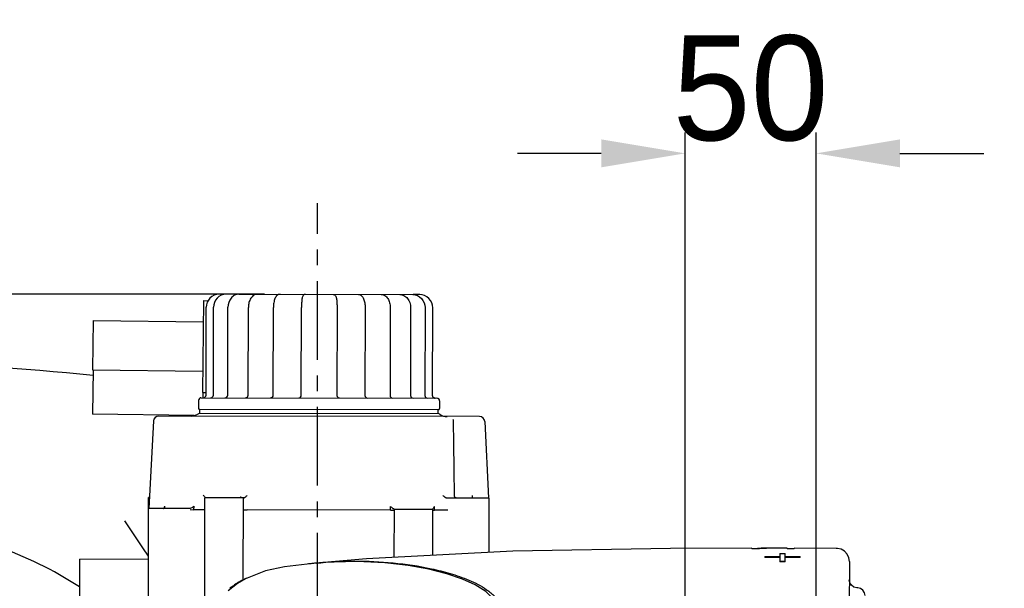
# Model space of a CAD drawing. Header units: millimetres. Extents: x 4086 to 10416, y 123 to 1549.
# Tile 71 of 256: x 7007 to 7101, y 459 to 513. Entities that reach past the tile are written whole.
import ezdxf

# ---------------------------------------------------------------- set-up
doc = ezdxf.new("R2010")
doc.units = ezdxf.units.MM
doc.linetypes.add('CENTER', pattern=[0.6, 0.375, -0.075, 0.075, -0.075])
for name, color, linetype in [('中心线', 7, 'Continuous'), ('外形图', 7, 'Continuous'), ('尺寸标注', 7, 'Continuous')]:
    doc.layers.add(name, color=color, linetype=linetype)
doc.styles.add('思源黑', font='SourceHanSansCN-Normal.ttf')
doc.dimstyles.new('尺寸标注_1_4比例中六', dxfattribs={"dimtxt": 10, "dimasz": 8, "dimexe": 2, "dimexo": 1.5, "dimgap": 1, "dimtad": 1, "dimdec": 1, "dimlfac": 4, "dimdsep": 46, "dimtxsty": '思源黑', "dimcen": 0.09, "dimadec": 0, "dimazin": 0, "dimtp": 0.01, "dimtm": 0.01, "dimtfac": 1, "dimtdec": 1, "dimtofl": 0, "dimtmove": 0, "dimatfit": 3, "dimfxl": 1, "dimtolj": 1, "dimarcsym": 0})
doc.dimstyles.new('尺寸标注_1_4比例中六弯折', dxfattribs={"dimtxt": 10, "dimasz": 8, "dimexe": 2, "dimexo": 1.5, "dimgap": 1, "dimtad": 1, "dimtih": 1, "dimtoh": 1, "dimdec": 1, "dimlfac": 4, "dimdsep": 46, "dimtxsty": '思源黑', "dimcen": 0.09, "dimadec": 0, "dimazin": 0, "dimtp": 0.01, "dimtm": 0.01, "dimtfac": 1, "dimtdec": 1, "dimtofl": 0, "dimtmove": 0, "dimatfit": 3, "dimfxl": 1, "dimtolj": 1, "dimarcsym": 0})

# ---------------------------------------------------------------- blocks, each defined once
blk = doc.blocks.new('*D650')
at = {"layer": 'Defpoints', "color": 0}
for p in [(7083.044, 499.972), (7070.544, 435.784), (7083.044, 435.762)]:
    blk.add_point(p, dxfattribs=at)
at = {"layer": '尺寸标注', "color": 0, "lineweight": -2}
for p, q in [((7070.544, 437.284), (7070.544, 501.972)), ((7083.044, 437.262), (7083.044, 501.972)), ((7062.544, 499.972), (7054.544, 499.972)), ((7091.044, 499.972), (7099.044, 499.972))]:
    blk.add_line(p, q, dxfattribs=at)
at = {"layer": '尺寸标注', "color": 0}
for points in [[(7062.544, 498.639), (7062.544, 501.306), (7070.544, 499.972)], [(7091.044, 501.306), (7091.044, 498.639), (7083.044, 499.972)]]:
    blk.add_solid(points, dxfattribs=at)
at = {"layer": '尺寸标注', "color": 0, "insert": (7076.794, 506.15), "char_height": 10, "attachment_point": 5, "style": '思源黑'}
blk.add_mtext('\\A1;50', dxfattribs=at)
blk = doc.blocks.new('*D651')
at = {"layer": 'Defpoints', "color": 0}
for p in [(7083.478, 434.857), (7082.61, 433.791)]:
    blk.add_point(p, dxfattribs=at)
at = {"layer": '尺寸标注', "color": 0, "lineweight": -2}
for p in [(7088.533, 441.058), (7198.264, 467.839)]:
    blk.add_line(p, (7110.365, 467.839), dxfattribs=at)
at = {"layer": '尺寸标注', "color": 0}
for p, q in [((7082.954, 434.324), (7083.134, 434.324)), ((7083.044, 434.234), (7083.044, 434.414))]:
    blk.add_line(p, q, dxfattribs=at)
blk.add_solid([(7087.5, 441.9), (7089.567, 440.215), (7083.478, 434.857)], dxfattribs=at)
at = {"layer": '尺寸标注', "color": 0, "insert": (7154.815, 475.861), "char_height": 10, "attachment_point": 5, "style": '思源黑'}
blk.add_mtext('\\A1;4×M6 {\\A1;\\fSource Han Sans CN Normal|b0|i0|c0|p34;depth}6', dxfattribs=at)
blk = doc.blocks.new('*D657')
at = {"layer": 'Defpoints', "color": 0}
for p in [(6975.281, 502.524), (6850.134, 363.173), (7026.67, 363.173)]:
    blk.add_point(p, dxfattribs=at)
at = {"layer": '尺寸标注', "color": 0, "lineweight": -2}
for p, q in [((6973.781, 502.524), (6848.134, 502.524)), ((6850.134, 494.524), (6850.134, 371.173)), ((7025.17, 363.173), (6848.134, 363.173))]:
    blk.add_line(p, q, dxfattribs=at)
at = {"layer": '尺寸标注', "color": 0}
for points in [[(6851.467, 494.524), (6848.801, 494.524), (6850.134, 502.524)], [(6848.801, 371.173), (6851.467, 371.173), (6850.134, 363.173)]]:
    blk.add_solid(points, dxfattribs=at)
at = {"layer": '尺寸标注', "color": 0, "insert": (6843.95, 432.848), "char_height": 10, "attachment_point": 5, "rotation": 90, "style": '思源黑'}
blk.add_mtext('\\A1;557.3', dxfattribs=at)
blk = doc.blocks.new('*D658')
at = {"layer": 'Defpoints', "color": 0}
for p in [(7031.894, 486.539), (6869.115, 363.164), (7031.894, 363.164)]:
    blk.add_point(p, dxfattribs=at)
at = {"layer": '尺寸标注', "color": 0, "lineweight": -2}
for p, q in [((7030.394, 486.539), (6867.115, 486.539)), ((6869.115, 478.539), (6869.115, 371.164)), ((7030.394, 363.164), (6867.115, 363.164))]:
    blk.add_line(p, q, dxfattribs=at)
at = {"layer": '尺寸标注', "color": 0}
for points in [[(6870.448, 478.539), (6867.782, 478.539), (6869.115, 486.539)], [(6867.782, 371.164), (6870.448, 371.164), (6869.115, 363.164)]]:
    blk.add_solid(points, dxfattribs=at)
at = {"layer": '尺寸标注', "color": 0, "insert": (6862.931, 424.851), "char_height": 10, "attachment_point": 5, "rotation": 90, "style": '思源黑'}
blk.add_mtext('\\A1;493.6', dxfattribs=at)

msp = doc.modelspace()

# ---------------------------------------------------------------- linework, layer by layer
at = {"layer": '中心线', "linetype": 'CENTER', "ltscale": 20}
msp.add_line((7035.479, 360.301), (7035.479, 495.231), dxfattribs=at)
at = {"layer": '外形图', "color": 7, "linetype": 'Continuous'}
for p, q in [((7024.599, 485.933), (7024.48, 477.184)), ((7024.599, 485.933), (7025.009, 485.927)), ((7026.678, 486.548), (7026.084, 486.549)), ((7027.957, 486.546), (7026.719, 486.548)), ((7027.961, 486.546), (7044.551, 486.517)), ((7045.218, 486.515), (7044.592, 486.517)), ((7024.826, 476.926), (7024.841, 485.301)), ((7025.528, 476.925), (7025.543, 485.3)), ((7026.901, 476.922), (7026.915, 485.297)), ((7028.85, 476.919), (7028.865, 485.294)), ((7031.244, 476.915), (7031.259, 485.29)), ((7033.919, 476.91), (7033.934, 485.285)), ((7037.332, 485.279), (7037.317, 476.904)), ((7040.007, 485.275), (7039.992, 476.9)), ((7042.4, 485.27), (7042.386, 476.895)), ((7044.35, 485.267), (7044.336, 476.892)), ((7045.723, 485.265), (7045.708, 476.89)), ((7046.441, 476.888), (7046.456, 485.263)), ((7014.073, 484.051), (7014.008, 479.351)), ((7014.073, 484.051), (7024.572, 483.908)), ((7014.059, 479.351), (7014.001, 475.101)), ((7014.008, 479.351), (7024.508, 479.208)), ((7024.117, 476.427), (7024.116, 475.677)), ((7024.368, 476.677), (7046.868, 476.638)), ((7024.48, 477.184), (7024.826, 477.179)), ((7024.53, 477.183), (7024.523, 476.677)), ((7047.117, 476.387), (7047.116, 475.637)), ((7024.24, 475.177), (7024.241, 475.552)), ((7046.991, 475.512), (7024.241, 475.552)), ((7046.99, 475.137), (7046.991, 475.512)), ((7023.697, 474.969), (7014.001, 475.101)), ((7050.922, 474.88), (7020.307, 474.934)), ((7047.061, 475.137), (7024.17, 475.177)), ((7048.425, 474.607), (7048.425, 474.611)), ((7048.426, 474.596), (7048.425, 474.607)), ((7019.807, 474.461), (7019.355, 466.11)), ((7048.438, 474.4), (7048.437, 474.458)), ((7051.421, 474.406), (7051.791, 467.101)), ((7019.329, 454.637), (7019.351, 467.161)), ((7019.411, 467.16), (7019.351, 467.161)), ((7024.709, 457.259), (7024.726, 467.151)), ((7028.431, 467.145), (7024.726, 467.151)), ((7028.127, 467.188), (7028.083, 467.158)), ((7028.142, 467.207), (7028.127, 467.188)), ((7028.387, 459.296), (7028.401, 467.145)), ((7051.851, 467.104), (7047.913, 467.111)), ((7048.553, 467.264), (7048.548, 467.339)), ((7051.842, 461.932), (7051.851, 467.104)), ((7023.214, 466.104), (7019.349, 466.111)), ((7020.87, 466.162), (7020.875, 466.242)), ((7020.875, 466.242), (7020.881, 466.345)), ((7023.304, 466.017), (7023.671, 466.003)), ((7023.671, 466.003), (7023.696, 466.34)), ((7042.444, 465.97), (7042.444, 466.307)), ((7042.769, 466.07), (7046.474, 466.063)), ((7042.791, 461.472), (7042.799, 466.07)), ((7046.467, 461.659), (7046.474, 466.063)), ((7046.635, 465.963), (7046.635, 466.3)), ((7024.563, 466.001), (7023.671, 466.003)), ((7042.444, 465.97), (7028.754, 465.994)), ((7047.527, 465.961), (7046.635, 465.963)), ((7047.894, 465.974), (7047.527, 465.961)), ((7017.091, 464.938), (7017.082, 464.952)), ((7076.907, 462.327), (7076.906, 462.261)), ((7077.345, 462.261), (7076.906, 462.261)), ((7077.462, 462.313), (7077.462, 462.261)), ((7078.159, 462.315), (7078.135, 462.314)), ((7080.269, 462.327), (7078.795, 462.328)), ((7080.269, 462.327), (7080.269, 462.264)), ((7080.942, 462.263), (7080.269, 462.264)), ((7084.967, 462.321), (7080.942, 462.327)), ((7080.942, 462.263), (7080.942, 462.326)), ((7012.741, 461.301), (7019.341, 461.325)), ((7078.162, 461.551), (7078.162, 461.441)), ((7078.162, 461.551), (7079.595, 461.551)), ((7079.595, 461.441), (7078.162, 461.441)), ((7079.596, 461.837), (7079.594, 461.047)), ((7079.596, 461.837), (7080.093, 461.837)), ((7080.091, 461.047), (7080.093, 461.837)), ((7080.092, 461.551), (7081.525, 461.549)), ((7081.525, 461.439), (7080.092, 461.441)), ((7081.525, 461.439), (7081.525, 461.549)), ((7012.741, 461.301), (7012.758, 456.601)), ((7032.33, 460.564), (7030.503, 460.19)), ((7035.013, 460.869), (7032.325, 460.564)), ((7035.984, 460.957), (7035.01, 460.869)), ((7080.091, 461.075), (7079.594, 461.076)), ((7080.091, 461.047), (7079.594, 461.047)), ((7086.216, 461.068), (7086.121, 407.021)), ((7030.503, 460.19), (7028.605, 459.423)), ((7027.826, 458.965), (7026.933, 458.286)), ((7028.605, 459.423), (7027.825, 458.964))]:
    msp.add_line(p, q, dxfattribs=at)
for points in [[(7048.437, 474.458), (7048.431, 474.544), (7048.426, 474.596)], [(7048.548, 467.339), (7048.498, 469.868), (7048.46, 472.319), (7048.438, 474.4)], [(7048.708, 467.123), (7048.626, 467.159), (7048.571, 467.213), (7048.553, 467.264)], [(7019.341, 461.59), (7018.784, 462.367), (7017.895, 463.69), (7017.082, 464.952)], [(7076.907, 462.328), (7069.162, 462.302), (7054.112, 462.048), (7040.128, 461.336), (7035.335, 460.911)], [(7086.216, 461.069), (7086.163, 461.431), (7086.003, 461.768), (7085.751, 462.043), (7085.435, 462.229), (7085.095, 462.314), (7084.967, 462.321)], [(7055.228, 443.016), (7054.967, 445.516), (7054.712, 447.842), (7054.461, 449.919), (7054.195, 451.787), (7053.891, 453.476), (7053.51, 454.998), (7053.006, 456.32), (7052.348, 457.377), (7051.513, 458.193), (7050.514, 458.829), (7049.306, 459.386), (7047.799, 459.906), (7046.076, 460.345), (7044.131, 460.697), (7041.876, 460.952), (7039.217, 461.069), (7035.984, 460.957)], [(7086.961, 458.567), (7086.918, 458.569), (7086.655, 458.633), (7086.419, 458.8), (7086.264, 459.045), (7086.213, 459.319)], [(7087.71, 457.816), (7087.66, 458.087), (7087.509, 458.328), (7087.28, 458.496), (7087.016, 458.565), (7086.961, 458.567)]]:
    msp.add_lwpolyline(points, dxfattribs=at)
for centre, radius, start, end in [((7028.406, 485.295), 1.491, 179.26074, 179.89983), ((7042.859, 485.27), 1.491, 359.90017, 0.53926), ((6993.033, 279.903), 200, 83.96459, 89.84131), ((7024.367, 476.427), 0.25, 89.9, 179.9), ((7024.576, 476.926), 0.25, 269.9, 359.9), ((7025.278, 476.925), 0.25, 269.9, 359.9), ((7026.651, 476.923), 0.25, 269.9, 359.9), ((7028.6, 476.919), 0.25, 269.9, 359.9), ((7030.994, 476.915), 0.25, 269.9, 359.9), ((7033.669, 476.911), 0.25, 269.9, 359.9), ((7037.567, 476.904), 0.25, 179.9, 269.9), ((7040.242, 476.899), 0.25, 179.9, 269.9), ((7042.636, 476.895), 0.25, 179.9, 269.9), ((7044.586, 476.892), 0.25, 179.9, 269.9), ((7045.958, 476.889), 0.25, 179.9, 269.9), ((7046.689, 476.884), 0.246, 258.61234, 269.84864), ((7046.867, 476.388), 0.25, 359.9, 89.9), ((7024.241, 475.677), 0.125, 179.9, 269.9), ((7046.991, 475.637), 0.125, 269.9, 359.9), ((7020.306, 474.434), 0.5, 89.9, 176.9), ((7023.399, 476.179), 1.25, 269.9, 301.68833), ((7024.712, 474.051), 1.25, 115.74193, 121.68833), ((7046.514, 474.013), 1.25, 58.11167, 64.05807), ((7047.834, 476.136), 1.25, 238.11167, 269.9), ((7050.922, 474.38), 0.5, 2.9, 89.9), ((7028.048, 467.262), 0.109, 329.60175, 333.7858), ((7050.436, 467.248), 0.193, 183.13402, 186.93316), ((6993.033, 428.231), 36.25, 57.04256, 71.07568), ((7078.814, 446.32), 16.009, 94.83487, 95.26581), ((7078.161, 446.026), 16.302, 90.00775, 92.45804), ((7078.805, 446.438), 15.89, 92.41481, 94.83711), ((7078.159, 446.076), 16.252, 88.6127, 90.00096), ((7078.794, 446.706), 15.622, 89.99675, 92.32892), ((7039.03, 424.692), 36.407, 96.6359, 96.98335), ((7039.032, 424.673), 36.426, 96.34194, 96.6358), ((7039.046, 424.554), 36.545, 95.82738, 96.34182), ((7032.256, 451.815), 8.448, 114.97157, 117.2214), ((7032.07, 452.122), 8.089, 122.69158, 127.80207), ((7032.168, 451.974), 8.266, 121.81709, 122.70743), ((7032.204, 451.915), 8.335, 117.21852, 121.81036)]:
    msp.add_arc(centre, radius, start, end, dxfattribs=at)
for points, knots in [([(7026.084, 486.549), (7025.767, 486.549), (7025.105, 486.282), (7024.841, 485.619), (7024.841, 485.301)], [0, 0, 0, 0, 3952.078555, 7920.051696, 7920.051696, 7920.051696, 7920.051696]), ([(7026.719, 486.548), (7026.415, 486.548), (7025.775, 486.262), (7025.543, 485.615), (7025.543, 485.3)], [0, 0, 0, 0, 3893.299747, 7929.130514, 7929.130514, 7929.130514, 7929.130514]), ([(7027.961, 486.546), (7027.822, 486.546), (7027.534, 486.475), (7027.07, 486.091), (7026.919, 485.619), (7026.915, 485.314)], [0, 0, 0, 0, 2482.573586, 5053.467984, 10489.823345, 10489.823345, 10489.823345, 10489.823345]), ([(7029.726, 486.542), (7029.602, 486.543), (7029.344, 486.46), (7029.068, 486.155), (7028.902, 485.751), (7028.865, 485.449), (7028.865, 485.294)], [0, 0, 0, 0, 3149.776096, 6492.303556, 10178.330097, 14136.574873, 14136.574873, 14136.574873, 14136.574873]), ([(7031.894, 486.539), (7031.784, 486.539), (7031.56, 486.431), (7031.382, 486.112), (7031.281, 485.725), (7031.259, 485.44), (7031.259, 485.29)], [0, 0, 0, 0, 3063.472538, 6240.541437, 9983.571956, 14192.196475, 14192.196475, 14192.196475, 14192.196475]), ([(7034.317, 486.534), (7034.253, 486.535), (7034.136, 486.488), (7034.048, 486.355), (7034.008, 486.221), (7033.97, 486.014), (7033.942, 485.699), (7033.934, 485.431), (7033.934, 485.285)], [0, 0, 0, 0, 2772.600778, 4931.859244, 6747.701325, 8815.472476, 14113.835603, 20465.007446, 20465.007446, 20465.007446, 20465.007446]), ([(7036.953, 486.53), (7037.017, 486.53), (7037.134, 486.483), (7037.222, 486.35), (7037.261, 486.216), (7037.298, 486.008), (7037.325, 485.693), (7037.332, 485.425), (7037.332, 485.279)], [0, 0, 0, 0, 2787.657284, 4958.641523, 6784.344467, 8863.344571, 14190.480263, 20576.141908, 20576.141908, 20576.141908, 20576.141908]), ([(7039.376, 486.526), (7039.485, 486.525), (7039.709, 486.417), (7039.886, 486.097), (7039.986, 485.71), (7040.007, 485.425), (7040.007, 485.275)], [0, 0, 0, 0, 3107.426773, 6330.07977, 10126.814717, 14395.823936, 14395.823936, 14395.823936, 14395.823936]), ([(7041.544, 486.522), (7041.667, 486.522), (7041.926, 486.438), (7042.201, 486.132), (7042.365, 485.727), (7042.401, 485.426), (7042.4, 485.27)], [0, 0, 0, 0, 3220.031251, 6637.113149, 10405.35581, 14451.888481, 14451.888481, 14451.888481, 14451.888481]), ([(7043.309, 486.519), (7043.448, 486.519), (7043.735, 486.447), (7044.198, 486.061), (7044.347, 485.588), (7044.35, 485.284)], [0, 0, 0, 0, 2554.070766, 5199.005951, 10791.92629, 10791.92629, 10791.92629, 10791.92629]), ([(7044.551, 486.517), (7044.855, 486.516), (7045.494, 486.228), (7045.723, 485.579), (7045.723, 485.265)], [0, 0, 0, 0, 4025.0934, 8197.542697, 8197.542697, 8197.542697, 8197.542697]), ([(7046.456, 485.263), (7046.456, 485.582), (7046.195, 486.244), (7045.535, 486.515), (7045.218, 486.515)], [0, 0, 0, 0, 4115.14859, 8205.376295, 8205.376295, 8205.376295, 8205.376295]), ([(7024.567, 467.388), (7024.608, 467.347), (7024.663, 467.278), (7024.726, 467.197), (7024.726, 467.162)], [0, 0, 0, 0, 5239.806861, 8384.215027, 8384.215027, 8384.215027, 8384.215027]), ([(7028.154, 467.239), (7028.153, 467.234), (7028.151, 467.226), (7028.147, 467.218), (7028.145, 467.214)], [0, 0, 0, 0, 4252.958782, 8431.053421, 8431.053421, 8431.053421, 8431.053421]), ([(7028.49, 467.162), (7028.514, 467.173), (7028.612, 467.234), (7028.698, 467.314), (7028.757, 467.381)], [0, 0, 0, 0, 1927.60422, 8437.126768, 8437.126768, 8437.126768, 8437.126768]), ([(7047.431, 467.348), (7047.456, 467.324), (7047.567, 467.226), (7047.702, 467.148), (7047.814, 467.122)], [0, 0, 0, 0, 2004.204507, 8697.635247, 8697.635247, 8697.635247, 8697.635247]), ([(7050.381, 467.106), (7050.366, 467.106), (7050.316, 467.111), (7050.27, 467.148), (7050.256, 467.18)], [0, 0, 0, 0, 2572.912483, 8739.934096, 8739.934096, 8739.934096, 8739.934096]), ([(7020.759, 466.108), (7020.796, 466.108), (7020.873, 466.134), (7020.896, 466.208), (7020.898, 466.24)], [0, 0, 0, 0, 4477.86872, 8362.385602, 8362.385602, 8362.385602, 8362.385602]), ([(7023.696, 466.34), (7023.671, 466.316), (7023.559, 466.218), (7023.423, 466.14), (7023.311, 466.114)], [0, 0, 0, 0, 1927.109789, 8394.574398, 8394.574398, 8394.574398, 8394.574398]), ([(7024.724, 466.014), (7024.724, 466.011), (7024.703, 466.011), (7024.678, 466.005), (7024.624, 466.004), (7024.586, 466.002), (7024.563, 466.001)], [0, 0, 0, 0, 1035.691841, 3944.658903, 8642.29464, 14924.687687, 14924.687687, 14924.687687, 14924.687687]), ([(7046.635, 466.3), (7046.593, 466.259), (7046.537, 466.19), (7046.474, 466.109), (7046.474, 466.074)], [0, 0, 0, 0, 5444.665405, 8709.132415, 8709.132415, 8709.132415, 8709.132415]), ([(7028.399, 466.001), (7028.399, 465.999), (7028.415, 466.001), (7028.432, 465.996), (7028.471, 465.997), (7028.537, 465.994), (7028.634, 465.994), (7028.714, 465.994), (7028.754, 465.994)], [0, 0, 0, 0, 487.579962, 1883.274943, 4109.455826, 7026.21267, 14168.549306, 21562.142822, 21562.142822, 21562.142822, 21562.142822]), ([(7042.444, 465.97), (7042.478, 465.97), (7042.591, 465.969), (7042.706, 465.967), (7042.785, 465.974)], [0, 0, 0, 0, 2565.593268, 8659.441074, 8659.441074, 8659.441074, 8659.441074]), ([(7080.353, 462.265), (7080.343, 462.267), (7080.318, 462.273), (7080.291, 462.281), (7080.278, 462.291)], [0, 0, 0, 0, 3433.513024, 9309.567186, 9309.567186, 9309.567186, 9309.567186]), ([(7035.335, 460.911), (7036.555, 461.035), (7039.008, 461.162), (7042.692, 460.999), (7045.743, 460.55), (7048.15, 459.946), (7049.935, 459.321), (7051.383, 458.598), (7052.419, 457.746), (7053.31, 456.587), (7053.973, 454.776), (7054.437, 452.487), (7054.778, 450.135), (7055.154, 446.975), (7055.4, 444.598), (7055.563, 443.013)], [0, 0, 0, 0, 5160.650419, 10320.066389, 15500.634105, 18112.240632, 20752.380789, 23455.221877, 24870.13188, 26363.608443, 29553.101995, 32863.564426, 36203.746096, 39552.979414, 46259.363129, 46259.363129, 46259.363129, 46259.363129])]:
    msp.add_open_spline(points, degree=3, knots=knots, dxfattribs=at)
for points in [[(7046.513, 476.711), (7046.468, 476.757), (7046.441, 476.825), (7046.441, 476.888)], [(7046.688, 476.638), (7046.625, 476.638), (7046.558, 476.666), (7046.513, 476.711)], [(7028.431, 467.145), (7028.452, 467.145), (7028.472, 467.153), (7028.49, 467.162)], [(7047.913, 467.111), (7047.88, 467.111), (7047.845, 467.112), (7047.817, 467.127)], [(7050.243, 467.238), (7050.241, 467.273), (7050.248, 467.31), (7050.26, 467.344)], [(7050.256, 467.18), (7050.25, 467.194), (7050.246, 467.21), (7050.244, 467.225)], [(7020.898, 466.24), (7020.9, 466.275), (7020.893, 466.312), (7020.881, 466.345)], [(7023.311, 466.114), (7023.28, 466.107), (7023.246, 466.101), (7023.216, 466.109)], [(7042.667, 466.112), (7042.583, 466.165), (7042.51, 466.234), (7042.444, 466.307)], [(7042.724, 466.081), (7042.704, 466.089), (7042.685, 466.1), (7042.667, 466.112)], [(7042.769, 466.07), (7042.754, 466.07), (7042.739, 466.075), (7042.724, 466.081)], [(7046.493, 465.971), (7046.511, 465.969), (7046.53, 465.968), (7046.548, 465.967)], [(7046.548, 465.967), (7046.577, 465.965), (7046.606, 465.964), (7046.635, 465.963)]]:
    msp.add_open_spline(points, degree=3, dxfattribs=at)

# ---------------------------------------------------------------- dimensions: what is measured, and where the dimension line sits
at = {"layer": '尺寸标注', "color": 7}
dim = msp.add_linear_dim(base=(7083.044, 499.972), p1=(7070.544, 435.784), p2=(7083.044, 435.762), angle=180, dimstyle='尺寸标注_1_4比例中六', dxfattribs=at)
dim.commit()
dim.dimension.update_dxf_attribs({"geometry": '*D650', "text_midpoint": (7076.794, 499.972), "dimtype": 160})
at = {"layer": '尺寸标注', "color": 0}
for base, p1, p2, text, picture, middle in [((6850.134, 363.173), (6975.281, 502.524), (7026.67, 363.173), '557.3', '*D657', (6843.95, 432.848)), ((6869.115, 363.164), (7031.894, 486.539), (7031.894, 363.164), '493.6', '*D658', (6862.931, 424.851))]:
    dim = msp.add_linear_dim(base=base, p1=p1, p2=p2, angle=90, text=text, dimstyle='尺寸标注_1_4比例中六', dxfattribs=at)
    dim.commit()
    dim.dimension.update_dxf_attribs({"geometry": picture, "text_midpoint": middle})
at = {"layer": '尺寸标注', "color": 7}
dim = msp.add_diameter_dim_2p(p1=(7082.61, 433.791), p2=(7083.478, 434.857), text='4×M6 {\\A1;\\fSource Han Sans CN Normal|b0|i0|c0|p34;depth}6', dimstyle='尺寸标注_1_4比例中六弯折', override={"dimtxsty": '思源黑'}, dxfattribs=at)
dim.commit()
dim.dimension.update_dxf_attribs({"geometry": '*D651', "text_midpoint": (7154.815, 467.839), "dimtype": 163})

doc.saveas('drawing.dxf')
